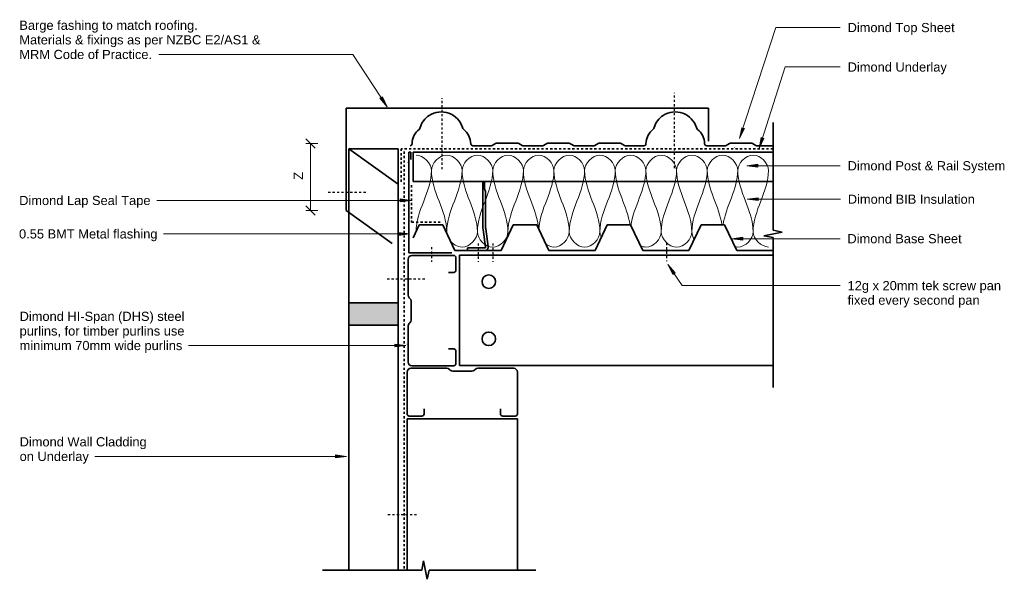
# Model space of a CAD drawing. Header units: millimetres. Extents: x 3112 to 5185, y 2425 to 9128.
# Tile 2 of 2: x 3846 to 5185, y 8367 to 9128. Entities that reach past the tile are written whole.
import ezdxf

# ---------------------------------------------------------------- set-up
doc = ezdxf.new("R2010")
doc.units = ezdxf.units.MM
doc.linetypes.add('Dash', pattern=[6, 3, -3])
for name, color, linetype, lineweight in [('A-DETL', 90, 'Continuous', 18), ('A-DETL-GENF', 92, 'Continuous', 18), ('A-DETL-MEDM', 33, 'Continuous', 35), ('A-DETL-THIN', 151, 'Continuous', 18), ('Advanced Standard System_dwg', 8, 'Continuous', 18), ('G-ANNO-TEXT', 231, 'Continuous', 9)]:
    doc.layers.add(name, color=color, linetype=linetype, lineweight=lineweight)
doc.styles.add('Arial_1', font='arial.ttf', dxfattribs={"height": 12.5})

# ---------------------------------------------------------------- blocks, each defined once
blk = doc.blocks.new('Advanced Standard System_dwg__ArchTick-320487-Barge Detail')
at = {"lineweight": 18}
blk.add_line((-0.5, -0.5), (0.5, 0.5), dxfattribs=at)

msp = doc.modelspace()

# ---------------------------------------------------------------- hatches: boundary and pattern name
at = {"layer": 'A-DETL-GENF'}
for color, points in [(7, [(4817.4, 8954.6), (4816.7, 8952.2), (4818.2, 8954.2)]), (7, [(4372.3, 8934), (4372.3, 8933.1), (4374.8, 8933.6)]), (7, [(4786, 8849.4), (4785.8, 8848.6), (4788.4, 8848.5)]), (9, [(4293.6, 8712.4), (4360.6, 8712.4), (4360.6, 8742.4), (4293.6, 8742.4)]), (7, [(4371.5, 8686.9), (4371.5, 8686.1), (4374, 8686.5)])]:
    msp.add_hatch(color=color, dxfattribs=at).paths.add_polyline_path(points)
at = {"layer": 'G-ANNO-TEXT'}
for points in [[(4345.6, 9009.4), (4339, 9023), (4335.7, 9020.8)], [(4824.8, 8965.9), (4831.3, 8979.6), (4827.6, 8980.8)], [(4851.2, 8952.7), (4857.6, 8966.3), (4853.9, 8967.5)], [(4834.6, 8929), (4849.6, 8927.1), (4849.6, 8931)], [(4378.4, 8881.9), (4363.4, 8883.9), (4363.4, 8879.9)], [(4834.9, 8883.5), (4849.9, 8881.6), (4849.9, 8885.5)], [(4376.1, 8836.4), (4361.1, 8838.3), (4361.1, 8834.4)], [(4814.2, 8829.8), (4829.2, 8827.8), (4829.2, 8831.8)], [(4727.2, 8794.8), (4734, 8781.3), (4737.3, 8783.5)], [(4371.1, 8684.5), (4356.1, 8686.5), (4356.1, 8682.6)], [(4290.1, 8533.7), (4275.1, 8535.7), (4275.1, 8531.8)]]:
    msp.add_hatch(color=7, dxfattribs=at).paths.add_polyline_path(points)

# ---------------------------------------------------------------- linework, layer by layer
at = {"layer": 'A-DETL', "linetype": 'Dash', "lineweight": 25}
for p, q in [((4736.4, 8925.8), (4736.4, 9028.2)), ((4420.2, 8924.3), (4420.2, 9020.8)), ((4265.3, 8893.1), (4318.6, 8893.1)), ((4725.2, 8824.2), (4725.2, 8799.2)), ((4405.7, 8818.4), (4405.7, 8798.4)), ((4469.3, 8823.4), (4469.3, 8798.4)), ((4489.3, 8823.4), (4489.3, 8798.4)), ((4345.5, 8775.1), (4398.7, 8775.1)), ((4346.6, 8454.5), (4386.6, 8454.5))]:
    msp.add_line(p, q, dxfattribs=at)
at = {"layer": 'A-DETL', "linetype": 'Dash', "lineweight": 35}
for p, q in [((4870.2, 8952.2), (4364.6, 8952.2)), ((4364.6, 8952.2), (4364.6, 8904)), ((4368.6, 8948.4), (4368.6, 8379)), ((4378.8, 8902.5), (4378.8, 8852.5)), ((4378.8, 8852.5), (4420.2, 8852.5))]:
    msp.add_line(p, q, dxfattribs=at)
at = {"layer": 'A-DETL'}
for points in [[(4384.8, 8943.5), (4394.7, 8943.5), (4405.7, 8932.4), (4405.7, 8922.6)], [(4405.7, 8922.6), (4405.7, 8932.4), (4426.5, 8954.5), (4447.3, 8932.4), (4447.3, 8922.6)], [(4447.3, 8922.6), (4447.3, 8932.4), (4468.2, 8954.5), (4489, 8932.4), (4489, 8922.6)], [(4489, 8922.6), (4489, 8932.4), (4509.8, 8954.5), (4530.7, 8932.4), (4530.7, 8922.6)], [(4530.7, 8922.6), (4530.7, 8932.4), (4551.5, 8954.5), (4572.3, 8932.4), (4572.3, 8922.6)], [(4572.3, 8922.6), (4572.3, 8932.4), (4593.2, 8954.5), (4614, 8932.4), (4614, 8922.6)], [(4614, 8922.6), (4614, 8932.4), (4634.8, 8954.5), (4655.7, 8932.4), (4655.7, 8922.6)], [(4655.7, 8922.6), (4655.7, 8932.4), (4676.5, 8954.5), (4697.3, 8932.4), (4697.3, 8922.6)], [(4697.3, 8922.6), (4697.3, 8932.4), (4718.2, 8954.5), (4739, 8932.4), (4739, 8922.6)], [(4739, 8922.6), (4739, 8932.4), (4759.8, 8954.5), (4780.7, 8932.4), (4780.7, 8922.6)], [(4780.7, 8922.6), (4780.7, 8932.4), (4801.5, 8954.5), (4822.3, 8932.4), (4822.3, 8922.6)], [(4822.3, 8922.6), (4822.3, 8932.4), (4843.2, 8954.5), (4864, 8932.4), (4864, 8922.6)], [(4405.7, 8922.6), (4405.7, 8894.1), (4384.9, 8868.1), (4384.8, 8839.5)], [(4426.5, 8839.3), (4426.5, 8867.9), (4405.7, 8894), (4405.7, 8922.6)], [(4447.3, 8922.6), (4447.3, 8894), (4426.5, 8867.9), (4426.5, 8839.3)], [(4468.2, 8839.3), (4468.2, 8867.9), (4447.3, 8894), (4447.3, 8922.6)], [(4489, 8922.6), (4489, 8894), (4468.2, 8867.9), (4468.2, 8839.3)], [(4509.8, 8839.3), (4509.8, 8867.9), (4489, 8894), (4489, 8922.6)], [(4530.7, 8922.6), (4530.7, 8894), (4509.8, 8867.9), (4509.8, 8839.3)], [(4551.3, 8843.6), (4549.4, 8870.6), (4530.7, 8895.4), (4530.7, 8922.6)], [(4572.3, 8922.6), (4572.3, 8895), (4553, 8869.8), (4551.6, 8842.4)], [(4593.2, 8839.3), (4593.2, 8867.9), (4572.3, 8894), (4572.3, 8922.6)], [(4614, 8922.6), (4614, 8894), (4593.2, 8867.9), (4593.2, 8839.3)], [(4634.8, 8839.3), (4634.8, 8867.9), (4614, 8894), (4614, 8922.6)], [(4655.7, 8922.6), (4655.7, 8894), (4634.8, 8867.9), (4634.8, 8839.3)], [(4675.8, 8848.5), (4672.2, 8873.6), (4655.7, 8897.1), (4655.7, 8922.6)], [(4697.3, 8922.6), (4697.3, 8896.7), (4680.3, 8873), (4677, 8847.5)], [(4718.2, 8839.3), (4718.2, 8867.9), (4697.3, 8894), (4697.3, 8922.6)], [(4739, 8922.6), (4739, 8894), (4718.2, 8867.9), (4718.2, 8839.3)], [(4759.8, 8839.3), (4759.8, 8867.9), (4739, 8894), (4739, 8922.6)], [(4780.7, 8922.6), (4780.7, 8894), (4759.8, 8867.9), (4759.8, 8839.3)], [(4800.8, 8848.5), (4797.2, 8873.6), (4780.7, 8897.1), (4780.7, 8922.6)], [(4822.3, 8922.6), (4822.3, 8897.1), (4805.8, 8873.6), (4802.2, 8848.5)], [(4843.2, 8839.3), (4843.2, 8867.9), (4822.3, 8894), (4822.3, 8922.6)], [(4864, 8922.6), (4864, 8894), (4843.2, 8867.9), (4843.2, 8839.3)], [(4426.4, 8837.6), (4426.5, 8838.2), (4426.5, 8838.7), (4426.5, 8839.3)], [(4426.5, 8839.3), (4426.5, 8838.2), (4426.6, 8837.1), (4426.9, 8836)], [(4468.2, 8839.3), (4468.2, 8829.5), (4489, 8807.4), (4509.8, 8829.5), (4509.8, 8839.3)], [(4509.8, 8839.3), (4509.8, 8837.9), (4510, 8836.4), (4510.4, 8835)], [(4593.2, 8839.3), (4593.2, 8829.5), (4614, 8807.4), (4634.8, 8829.5), (4634.8, 8839.3)], [(4634.8, 8839.3), (4634.8, 8836.8), (4635.5, 8834.3), (4636.6, 8831.9)], [(4718.2, 8839.3), (4718.2, 8829.5), (4739, 8807.4), (4759.8, 8829.5), (4759.8, 8839.3)], [(4759.8, 8839.3), (4759.8, 8835.9), (4761.1, 8832.3), (4763.2, 8829.1)], [(4843.2, 8839.3), (4843.2, 8829.5), (4854.2, 8818.5), (4864, 8818.5)]]:
    msp.add_open_spline(points, degree=3, dxfattribs=at)
for points, knots in [([(4430.6, 8828), (4434.6, 8822.5), (4451.4, 8811.7), (4468.2, 8829.5), (4468.2, 8839.3)], [0.552252, 0.552252, 0.552252, 0.552252, 1.414214, 2.828427, 2.828427, 2.828427, 2.828427]), ([(4561.1, 8822.5), (4564.5, 8820), (4578.8, 8814.3), (4593.2, 8829.5), (4593.2, 8839.3)], [0.879631, 0.879631, 0.879631, 0.879631, 1.414214, 2.828427, 2.828427, 2.828427, 2.828427]), ([(4689.9, 8820.2), (4692.3, 8819.1), (4705.2, 8815.8), (4718.2, 8829.5), (4718.2, 8839.3)], [1.071078, 1.071078, 1.071078, 1.071078, 1.414214, 2.828427, 2.828427, 2.828427, 2.828427]), ([(4818.1, 8819), (4819.5, 8818.7), (4831.3, 8817), (4843.2, 8829.5), (4843.2, 8839.3)], [1.223857, 1.223857, 1.223857, 1.223857, 1.414214, 2.828427, 2.828427, 2.828427, 2.828427])]:
    msp.add_open_spline(points, degree=3, knots=knots, dxfattribs=at)
at = {"layer": 'A-DETL-MEDM'}
for p, q in [((4782.5, 9007.6), (4289.6, 9007.6)), ((4289.6, 9007.6), (4289.6, 8868.1)), ((4782.5, 8962.6), (4782.5, 9007.6)), ((4870.2, 8987.9), (4870.2, 8841.4)), ((4493, 8959.3), (4488.4, 8956.6)), ((4508.7, 8959.7), (4494.7, 8959.7)), ((4522.7, 8959.7), (4508.7, 8959.7)), ((4526.7, 8958), (4524.4, 8959.3)), ((4529, 8956.6), (4526.7, 8958)), ((4562.7, 8959.3), (4558.2, 8956.6)), ((4578.4, 8959.7), (4564.4, 8959.7)), ((4592.4, 8959.7), (4578.4, 8959.7)), ((4596.4, 8958), (4594.1, 8959.3)), ((4598.7, 8956.6), (4596.4, 8958)), ((4632.5, 8959.3), (4627.9, 8956.6)), ((4648.2, 8959.7), (4634.2, 8959.7)), ((4662.2, 8959.7), (4648.2, 8959.7)), ((4666.1, 8958), (4663.8, 8959.3)), ((4668.4, 8956.6), (4666.1, 8958)), ((4811, 8959.3), (4806.4, 8956.6)), ((4826.7, 8959.7), (4812.7, 8959.7)), ((4840.7, 8959.7), (4826.7, 8959.7)), ((4844.7, 8958), (4842.4, 8959.3)), ((4847, 8956.6), (4844.7, 8958)), ((4293.6, 8951.9), (4293.6, 8379)), ((4360.6, 8903.9), (4293.6, 8951.9)), ((4293.6, 8951.9), (4360.6, 8951.9)), ((4360.6, 8951.9), (4360.6, 8903.9)), ((4377.8, 8947.6), (4374.8, 8947.6)), ((4374.8, 8947.6), (4374.8, 8810.6)), ((4377.8, 8937.6), (4377.8, 8947.6)), ((4870.2, 8947.6), (4381, 8947.6)), ((4381, 8947.6), (4381, 8907.6)), ((4486.5, 8956.2), (4462, 8956.2)), ((4556.3, 8956.2), (4530.9, 8956.2)), ((4626, 8956.2), (4600.6, 8956.2)), ((4694.6, 8956.2), (4670.3, 8956.2)), ((4804.5, 8956.2), (4780, 8956.2)), ((4870.2, 8956.2), (4848.9, 8956.2)), ((4360.6, 8379), (4360.6, 8903.9)), ((4381, 8907.6), (4870.2, 8907.6)), ((4475.5, 8907.6), (4475.5, 8846.2)), ((4477.8, 8897.5), (4477.8, 8907.6)), ((4479, 8893.9), (4477.8, 8897.5)), ((4479, 8846.2), (4479, 8893.9)), ((4289.6, 8868.1), (4352.2, 8823.2)), ((4380.9, 8831.1), (4389.1, 8848.5)), ((4389.1, 8848.5), (4421.1, 8848.5)), ((4421.1, 8848.5), (4437.5, 8813.7)), ((4421.1, 8848.5), (4437.5, 8813.7)), ((4476.1, 8842.4), (4479.3, 8818.3)), ((4479.5, 8843.4), (4482.7, 8819.3)), ((4500.4, 8813.7), (4516.8, 8848.5)), ((4516.8, 8848.5), (4500.4, 8813.7)), ((4516.8, 8848.5), (4548.9, 8848.5)), ((4548.9, 8848.5), (4516.8, 8848.5)), ((4548.9, 8848.5), (4565.3, 8813.7)), ((4565.3, 8813.7), (4548.9, 8848.5)), ((4628.2, 8813.7), (4644.6, 8848.5)), ((4644.6, 8848.5), (4628.2, 8813.7)), ((4644.6, 8848.5), (4676.6, 8848.5)), ((4676.6, 8848.5), (4644.6, 8848.5)), ((4676.6, 8848.5), (4693, 8813.7)), ((4693, 8813.7), (4676.6, 8848.5)), ((4755.9, 8813.7), (4772.3, 8848.5)), ((4772.3, 8848.5), (4755.9, 8813.7)), ((4772.3, 8848.5), (4804.4, 8848.5)), ((4804.4, 8848.5), (4772.3, 8848.5)), ((4804.4, 8848.5), (4820.8, 8813.7)), ((4820.8, 8813.7), (4804.4, 8848.5)), ((4882.7, 8838.9), (4857.7, 8833.9)), ((4870.2, 8841.4), (4882.7, 8838.9)), ((4857.7, 8833.9), (4870.2, 8831.4)), ((4870.2, 8831.4), (4870.2, 8627.6)), ((4374.8, 8810.6), (4433.6, 8810.6)), ((4437.5, 8813.7), (4498.8, 8813.7)), ((4437.5, 8813.7), (4458.2, 8813.7)), ((4478.5, 8817.2), (4454.9, 8817.2)), ((4454.9, 8817.2), (4454.9, 8813.7)), ((4458.2, 8813.7), (4481.8, 8813.7)), ((4500.4, 8813.7), (4481.8, 8813.7)), ((4498.8, 8813.7), (4500.4, 8813.7)), ((4565.3, 8813.7), (4628.2, 8813.7)), ((4628.2, 8813.7), (4565.3, 8813.7)), ((4693, 8813.7), (4755.9, 8813.7)), ((4755.9, 8813.7), (4693, 8813.7)), ((4820.8, 8813.7), (4870.2, 8813.7)), ((4870.2, 8813.7), (4820.8, 8813.7)), ((4374, 8753.1), (4374, 8802)), ((4379, 8807), (4436, 8807)), ((4439, 8804), (4439, 8787)), ((4870.2, 8807.5), (4443.7, 8807.5)), ((4443.7, 8807.5), (4443.7, 8657.5)), ((4436, 8784), (4429, 8784)), ((4376.5, 8748.5), (4375.4, 8749.6)), ((4378, 8719.1), (4378, 8745)), ((4360.6, 8742.4), (4293.6, 8742.4)), ((4360.6, 8712.4), (4360.6, 8742.4)), ((4293.6, 8712.4), (4360.6, 8712.4)), ((4374, 8662), (4374, 8711)), ((4375.4, 8714.5), (4376.5, 8715.6)), ((4429, 8680), (4436, 8680)), ((4439, 8677), (4439, 8660)), ((4377.6, 8653.5), (4426.6, 8653.5)), ((4436, 8657), (4379, 8657)), ((4430.1, 8652.1), (4431.2, 8651)), ((4434.7, 8649.5), (4460.6, 8649.5)), ((4443.7, 8657.5), (4870.2, 8657.5)), ((4464.1, 8651), (4465.2, 8652.1)), ((4468.7, 8653.5), (4517.6, 8653.5)), ((4372.6, 8591.5), (4372.6, 8648.5)), ((4522.6, 8648.5), (4522.6, 8591.5)), ((4395.6, 8598.5), (4395.6, 8591.5)), ((4499.6, 8591.5), (4499.6, 8598.5)), ((4522.6, 8584.6), (4372.6, 8584.6)), ((4372.6, 8584.6), (4372.6, 8379)), ((4392.6, 8588.5), (4375.6, 8588.5)), ((4519.6, 8588.5), (4502.6, 8588.5)), ((4522.6, 8379), (4522.6, 8584.6)), ((4395.1, 8391.5), (4392.6, 8379)), ((4400.1, 8366.5), (4395.1, 8391.5)), ((4392.6, 8379), (4257.6, 8379)), ((4402.6, 8379), (4400.1, 8366.5)), ((4547.6, 8379), (4402.6, 8379))]:
    msp.add_line(p, q, dxfattribs=at)
for centre, radius, start, end in [((4419.2, 8972.2), 30.1, 16.7536, 123.2391), ((4737.2, 8972.2), 30.1, 16.7536, 123.2391), ((4419.2, 8972.2), 30.1, 123.2391, 163.026), ((4737.2, 8972.2), 30.1, 123.2391, 163.026), ((4405.5, 8958.3), 26.2, 129.405, 178.5484), ((4388, 8980.9), 2.5, 291.9049, 2.5373), ((4450.5, 8980.9), 2.5, 180, 248.0951), ((4433, 8958.3), 26.2, 1.4516, 50.595), ((4723.5, 8958.3), 26.2, 129.405, 178.5484), ((4706, 8980.9), 2.5, 291.9049, 2.5373), ((4768.5, 8980.9), 2.5, 180, 248.0951), ((4751, 8958.3), 26.2, 1.4516, 50.595), ((4376.6, 8959), 2.8, 270, 360), ((4462, 8959), 2.8, 180, 270), ((4494.7, 8955.7), 4, 90, 115), ((4522.7, 8955.7), 4, 65, 90), ((4564.4, 8955.7), 4, 90, 115), ((4592.4, 8955.7), 4, 65, 90), ((4634.2, 8955.7), 4, 90, 115), ((4662.2, 8955.7), 4, 65, 90), ((4694.6, 8959), 2.8, 270, 0), ((4780, 8959), 2.8, 180, 270), ((4812.7, 8955.7), 4, 90, 115), ((4840.7, 8955.7), 4, 65, 90), ((4486.5, 8960.7), 4.54, 270.1001, 294.9), ((4530.9, 8960.7), 4.5, 245, 270), ((4556.2, 8960.7), 4.54, 270.1002, 294.9), ((4600.6, 8960.7), 4.5, 245, 270), ((4626, 8960.7), 4.54, 270.1003, 294.9), ((4670.3, 8960.7), 4.5, 244.994, 270), ((4804.5, 8960.7), 4.54, 270.1001, 294.9), ((4848.9, 8960.7), 4.5, 245, 270), ((4488.7, 8846.2), 13.2, 180, 197), ((4488.7, 8846.2), 9.64, 180, 197), ((4478.5, 8818), 4.36, 270, 17), ((4478.5, 8818), 0.816, 270, 17), ((4379, 8802), 5, 90, 180), ((4436, 8804), 3, 0, 90), ((4436, 8787), 3, 270, 0), ((4483.7, 8771.4), 9.22, 0, 180), ((4483.7, 8771.4), 9.22, 180, 0), ((4379, 8753.1), 5, 180, 225), ((4373, 8745), 5, 0, 45), ((4373, 8719.1), 5, 315, 0), ((4379, 8711), 5, 135, 180), ((4483.7, 8693.6), 9.22, 0, 180), ((4483.7, 8693.6), 9.22, 180, 0), ((4436, 8677), 3, 0, 90), ((4377.6, 8648.5), 5, 90, 180), ((4379, 8662), 5, 180, 270), ((4426.6, 8648.5), 5, 45, 90), ((4434.7, 8654.5), 5, 225, 270), ((4436, 8660), 3, 270, 0), ((4460.6, 8654.5), 5, 270, 315), ((4468.7, 8648.5), 5, 90, 135), ((4517.6, 8648.5), 5, 0, 90), ((4375.6, 8591.5), 3, 180, 270), ((4392.6, 8591.5), 3, 270, 0), ((4502.6, 8591.5), 3, 180, 270), ((4519.6, 8591.5), 3, 270, 0)]:
    msp.add_arc(centre, radius, start, end, dxfattribs=at)
at = {"layer": 'A-DETL-THIN'}
for p, q in [((4251.3, 8959.2), (4235, 8959.2)), ((4241.3, 8959.2), (4241.3, 8868.1)), ((4251.3, 8868.1), (4235, 8868.1)), ((4360.6, 8742.4), (4293.6, 8742.4)), ((4293.6, 8742.4), (4293.6, 8712.4)), ((4360.6, 8712.4), (4360.6, 8742.4)), ((4293.6, 8712.4), (4360.6, 8712.4))]:
    msp.add_line(p, q, dxfattribs=at)
at = {"layer": 'G-ANNO-TEXT', "color": 250}
for p, q in [((4824.8, 8965.9), (4874.2, 9117)), ((4874.2, 9117), (4961.6, 9117)), ((4184.3, 9080.5), (4035.2, 9080.5)), ((4298.7, 9080.5), (4184.3, 9080.5)), ((4345.6, 9009.4), (4298.7, 9080.5)), ((4851.2, 8952.7), (4886.8, 9063.4)), ((4886.8, 9063.4), (4961.7, 9063.4)), ((4339, 9023), (4335.7, 9020.8)), ((4335.7, 9020.8), (4345.6, 9009.4)), ((4345.6, 9009.4), (4339, 9023)), ((4827.6, 8980.8), (4824.8, 8965.9)), ((4824.8, 8965.9), (4831.3, 8979.6)), ((4831.3, 8979.6), (4827.6, 8980.8)), ((4853.9, 8967.5), (4851.2, 8952.7)), ((4851.2, 8952.7), (4857.6, 8966.3)), ((4857.6, 8966.3), (4853.9, 8967.5)), ((4849.6, 8931), (4834.6, 8929)), ((4849.6, 8927.1), (4849.6, 8931)), ((4834.6, 8929), (4849.6, 8927.1)), ((4834.6, 8929), (4961.6, 8929)), ((4032.7, 8881.9), (4032.3, 8881.9)), ((4378.4, 8881.9), (4032.7, 8881.9)), ((4378.4, 8881.9), (4363.4, 8883.9)), ((4363.4, 8883.9), (4363.4, 8879.9)), ((4363.4, 8879.9), (4378.4, 8881.9)), ((4849.9, 8885.5), (4834.9, 8883.5)), ((4834.9, 8883.5), (4849.9, 8881.6)), ((4834.9, 8883.5), (4961.9, 8883.5)), ((4849.9, 8881.6), (4849.9, 8885.5)), ((4376.1, 8836.4), (4361.1, 8838.3)), ((4361.1, 8838.3), (4361.1, 8834.4)), ((4041.8, 8836.4), (4041.5, 8836.4)), ((4376.1, 8836.4), (4041.8, 8836.4)), ((4361.1, 8834.4), (4376.1, 8836.4)), ((4829.2, 8831.8), (4814.2, 8829.8)), ((4814.2, 8829.8), (4829.2, 8827.8)), ((4814.2, 8829.8), (4961.4, 8829.8)), ((4829.2, 8827.8), (4829.2, 8831.8)), ((4727.2, 8794.8), (4734, 8781.3)), ((4737.3, 8783.5), (4727.2, 8794.8)), ((4727.2, 8794.8), (4746.6, 8766.1)), ((4734, 8781.3), (4737.3, 8783.5)), ((4746.6, 8766.1), (4961.6, 8766.1)), ((4081.3, 8684.5), (4075.3, 8684.5)), ((4371.1, 8684.5), (4081.3, 8684.5)), ((4371.1, 8684.5), (4356.1, 8686.5)), ((4356.1, 8686.5), (4356.1, 8682.6)), ((4356.1, 8682.6), (4371.1, 8684.5)), ((4029.4, 8533.7), (3948, 8533.7)), ((4290.1, 8533.7), (4029.4, 8533.7)), ((4290.1, 8533.7), (4275.1, 8535.7)), ((4275.1, 8535.7), (4275.1, 8531.8)), ((4275.1, 8531.8), (4290.1, 8533.7))]:
    msp.add_line(p, q, dxfattribs=at)

# ---------------------------------------------------------------- block references
at = {"layer": 'Advanced Standard System_dwg', "color": 7, "xscale": 12.5, "yscale": 12.5, "zscale": 12.5}
for p, rotation in [((4241.3, 8959.2), 90), ((4241.3, 8868.1), 270)]:
    msp.add_blockref('Advanced Standard System_dwg__ArchTick-320487-Barge Detail', p, dxfattribs=dict(at, rotation=rotation))

# ---------------------------------------------------------------- texts
at = {"layer": 'G-ANNO-TEXT', "color": 7, "char_height": 12.5, "attachment_point": 1, "style": 'Arial_1'}
for s, insert, width in [('Barge fashing to match roofing.', (3845.3, 9126.4), 293.418), ('Dimond Top Sheet', (4971.6, 9123.3), 175.169), ('Materials & fixings as per NZBC E2/AS1 &', (3845.3, 9106.6), 396.034), ('MRM Code of Practice.', (3845.3, 9086.7), 218.059), ('Dimond Underlay', (4971.7, 9069.6), 161.139), ('Dimond Post & Rail System', (4971.6, 8935.3), 258.945), ('Dimond BIB Insulation', (4971.9, 8889.8), 206.835), ('Dimond Lap Seal Tape', (3845.1, 8888.1), 214.852), ('0.55 BMT Metal flashing', (3844.9, 8842.6), 226.076), ('Dimond Base Sheet', (4971.4, 8836.1), 186.793), ('12g x 20mm tek screw pan', (4971.6, 8772.3), 253.333), ('fixed every second pan', (4971.6, 8752.5), 215.654), ('Dimond HI-Span (DHS) steel', (3845.7, 8730.5), 270.57), ('purlins, for timber purlins use', (3845.7, 8710.6), 269.367), ('minimum 70mm wide purlins', (3845.7, 8690.8), 266.16), ('Dimond Wall Cladding', (3845.7, 8559.8), 207.637), ('on Underlay', (3845.7, 8540), 111.835)]:
    msp.add_mtext(s, dxfattribs=dict(at, insert=insert, width=width))
at = {"layer": 'G-ANNO-TEXT', "color": 7, "insert": (4218.5, 8910), "char_height": 12.5, "width": 12.827, "attachment_point": 1, "rotation": 90, "style": 'Arial_1'}
msp.add_mtext('Z', dxfattribs=at)

doc.saveas('drawing.dxf')
